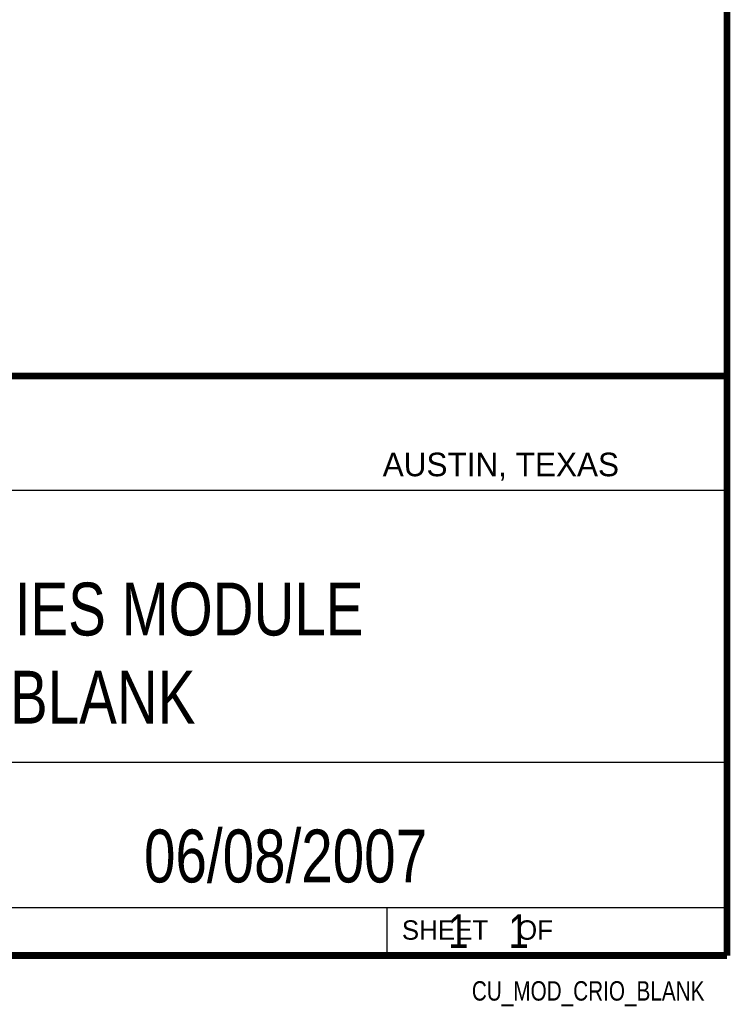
# Model space of a CAD drawing. Header units: inches. Extents: x 0.2 to 16.8, y 0.1 to 10.8.
# Tile 17 of 22: x 14.7 to 16.8, y 0.1 to 3. Entities that reach past the tile are written whole.
import ezdxf
from ezdxf.enums import TextEntityAlignment as Align

# ---------------------------------------------------------------- set-up
doc = ezdxf.new("R2010")
doc.units = ezdxf.units.IN
doc.header["$LTSCALE"] = 0.935
doc.header["$MEASUREMENT"] = 0
doc.layers.get('0').update_dxf_attribs({"linetype": 'CONTINUOUS'})
doc.styles.get("Standard").update_dxf_attribs({"font": 'txt', "width": 0.8})

msp = doc.modelspace()

# ---------------------------------------------------------------- linework, layer by layer
at = {"color": 2, "linetype": 'CONTINUOUS'}
for p, q in [((13.0652, 1.9695), (16.745, 1.9695)), ((16.745, 1.9695), (16.745, 0.2605)), ((13.0653, 1.6329), (16.75, 1.6329)), ((13.0652, 0.8295), (16.745, 0.8295)), ((13.0652, 0.4005), (16.745, 0.4005)), ((15.745, 0.4005), (15.745, 0.2605)), ((13.0652, 0.2605), (16.745, 0.2605)), ((15.7462, 0.2607), (16.7462, 0.2607)), ((15.7462, 0.2607), (15.7462, 0.2602)), ((15.7462, 0.2602), (16.7462, 0.2602)), ((16.7462, 0.2607), (16.7462, 0.2602))]:
    msp.add_line(p, q, dxfattribs=at)
at = {"color": 7, "linetype": 'CONTINUOUS', "const_width": 0.02}
for points in [[(16.75, 0.2586), (16.75, 10.7586)], [(11.4718, 1.9702), (16.75, 1.9707)], [(0.25, 0.2586), (16.75, 0.2586)]]:
    msp.add_lwpolyline(points, dxfattribs=at)

# ---------------------------------------------------------------- texts
at = {"color": 2, "linetype": 'CONTINUOUS'}
for s, height, p in [('AUSTIN, TEXAS', 0.069617, (15.7327, 1.6745)), ('SHEET    OF', 0.057262, (15.7892, 0.3052))]:
    msp.add_text(s, height=height, dxfattribs=at).set_placement(p)
at = {"color": 2, "linetype": 'CONTINUOUS', "width": 0.8}
msp.add_text('CU_MOD_CRIO_BLANK', height=0.057262, dxfattribs=at).set_placement((16.6837, 0.1254), align=Align.RIGHT)
at = {"color": 7, "linetype": 'CONTINUOUS'}
for s, insert, char_height, width, attachment_point in [('C SERIES MODULE\\PBLANK', (14.9051, 1.3603), 0.15625, 1.875, 2), ('06/08/2007 ', (15.4455, 0.6307), 0.15625, 1.375, 2), ('    1    1', (15.8075, 0.3805), 0.1, 0.8, 1)]:
    msp.add_mtext(s, dxfattribs=dict(at, insert=insert, char_height=char_height, width=width, attachment_point=attachment_point))

doc.saveas('drawing.dxf')
